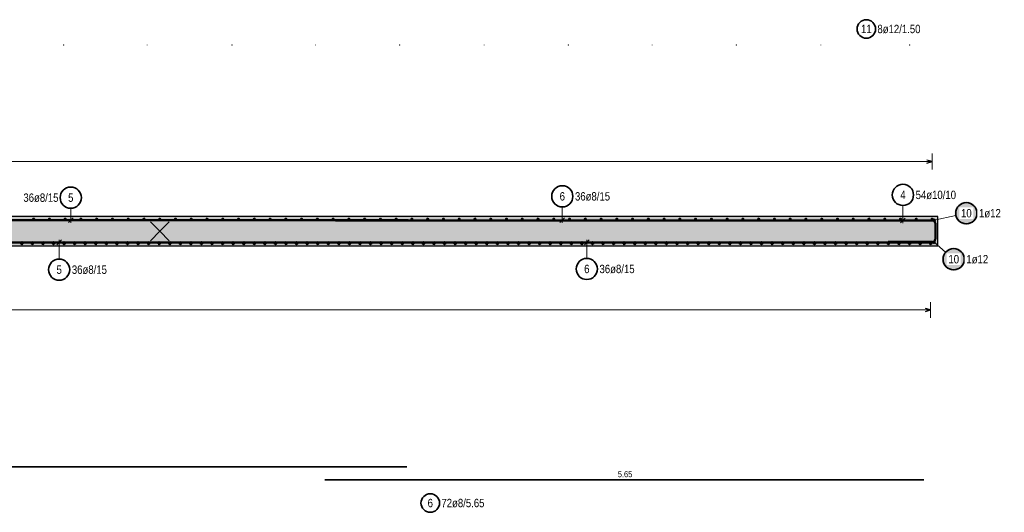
# Model space of a CAD drawing. Header units: millimetres. Extents: x 0 to 30.7, y 0 to 21.
# Tile 2 of 15: x 9.5 to 18.8, y 5.9 to 10.5. Entities that reach past the tile are written whole.
import ezdxf

# ---------------------------------------------------------------- set-up
doc = ezdxf.new("R2010")
doc.units = ezdxf.units.MM
doc.layers.add('Mattenbewehrung', color=7, linetype='Continuous', lineweight=20)
doc.layers.add('Schraffuren', color=7, linetype='Continuous', lineweight=20)
doc.styles.add('Arial Narrow', font='ARIALN.TTF')

msp = doc.modelspace()

# ---------------------------------------------------------------- hatches: boundary and pattern name
at = {"lineweight": 50, "true_color": 0xffffff}
for points in [[(18.563801, 8.713005), (18.563734, 8.716844), (18.563533, 8.720678), (18.563199, 8.724503), (18.562731, 8.728314), (18.56213, 8.732106), (18.561397, 8.735875), (18.560534, 8.739616), (18.55954, 8.743325), (18.558417, 8.746997), (18.557167, 8.750627), (18.555791, 8.754212), (18.554291, 8.757746), (18.552669, 8.761226), (18.550925, 8.764647), (18.549064, 8.768005), (18.547087, 8.771296), (18.544995, 8.774516), (18.542793, 8.777661), (18.540482, 8.780728), (18.538066, 8.783711), (18.535547, 8.786609), (18.532929, 8.789417), (18.530214, 8.792132), (18.527406, 8.794751), (18.524508, 8.79727), (18.521524, 8.799686), (18.518458, 8.801997), (18.515312, 8.804199), (18.512092, 8.80629), (18.508801, 8.808268), (18.505443, 8.810129), (18.502022, 8.811872), (18.498542, 8.813495), (18.495008, 8.814995), (18.491423, 8.816371), (18.487793, 8.817621), (18.484121, 8.818744), (18.480413, 8.819737), (18.476672, 8.820601), (18.472903, 8.821334), (18.46911, 8.821934), (18.465299, 8.822402), (18.461474, 8.822737), (18.45764, 8.822938), (18.453801, 8.823005), (18.449962, 8.822938), (18.446128, 8.822737), (18.442303, 8.822402), (18.438492, 8.821934), (18.4347, 8.821334), (18.430931, 8.820601), (18.42719, 8.819737), (18.423481, 8.818744), (18.419809, 8.817621), (18.416179, 8.816371), (18.412594, 8.814995), (18.40906, 8.813495), (18.40558, 8.811872), (18.402159, 8.810129), (18.398801, 8.808268), (18.39551, 8.80629), (18.39229, 8.804199), (18.389145, 8.801997), (18.386078, 8.799686), (18.383095, 8.79727), (18.380197, 8.794751), (18.377389, 8.792132), (18.374674, 8.789417), (18.372055, 8.786609), (18.369536, 8.783711), (18.36712, 8.780728), (18.364809, 8.777661), (18.362607, 8.774516), (18.360516, 8.771296), (18.358538, 8.768005), (18.356677, 8.764647), (18.354934, 8.761226), (18.353311, 8.757746), (18.351811, 8.754212), (18.350435, 8.750627), (18.349185, 8.746997), (18.348062, 8.743325), (18.347069, 8.739616), (18.346205, 8.735875), (18.345472, 8.732106), (18.344872, 8.728314), (18.344404, 8.724503), (18.344069, 8.720678), (18.343868, 8.716844), (18.343801, 8.713005), (18.343868, 8.709166), (18.344069, 8.705332), (18.344404, 8.701507), (18.344872, 8.697696), (18.345472, 8.693904), (18.346205, 8.690135), (18.347069, 8.686393), (18.348062, 8.682685), (18.349185, 8.679013), (18.350435, 8.675383), (18.351811, 8.671798), (18.353311, 8.668264), (18.354934, 8.664784), (18.356677, 8.661363), (18.358538, 8.658005), (18.360516, 8.654714), (18.362607, 8.651494), (18.364809, 8.648348), (18.36712, 8.645282), (18.369536, 8.642298), (18.372055, 8.6394), (18.374674, 8.636592), (18.377389, 8.633877), (18.380197, 8.631259), (18.383095, 8.62874), (18.386078, 8.626324), (18.389145, 8.624013), (18.39229, 8.621811), (18.39551, 8.61972), (18.398801, 8.617742), (18.402159, 8.615881), (18.40558, 8.614138), (18.40906, 8.612515), (18.412594, 8.611015), (18.416179, 8.609639), (18.419809, 8.608389), (18.423481, 8.607266), (18.42719, 8.606272), (18.430931, 8.605409), (18.4347, 8.604676), (18.438492, 8.604075), (18.442303, 8.603607), (18.446128, 8.603273), (18.449962, 8.603072), (18.453801, 8.603005), (18.45764, 8.603072), (18.461474, 8.603273), (18.465299, 8.603607), (18.46911, 8.604075), (18.472903, 8.604676), (18.476672, 8.605409), (18.480413, 8.606272), (18.484121, 8.607266), (18.487793, 8.608389), (18.491423, 8.609639), (18.495008, 8.611015), (18.498542, 8.612515), (18.502022, 8.614138), (18.505443, 8.615881), (18.508801, 8.617742), (18.512092, 8.61972), (18.515312, 8.621811), (18.518458, 8.624013), (18.521524, 8.626324), (18.524508, 8.62874), (18.527406, 8.631259), (18.530214, 8.633877), (18.532929, 8.636592), (18.535547, 8.6394), (18.538066, 8.642298), (18.540482, 8.645282), (18.542793, 8.648348), (18.544995, 8.651494), (18.547087, 8.654714), (18.549064, 8.658005), (18.550925, 8.661363), (18.552669, 8.664784), (18.554291, 8.668264), (18.555791, 8.671798), (18.557167, 8.675383), (18.558417, 8.679013), (18.55954, 8.682685), (18.560534, 8.686393), (18.561397, 8.690135), (18.56213, 8.693904), (18.562731, 8.697696), (18.563199, 8.701507), (18.563533, 8.705332)], [(18.444787, 8.278952), (18.44472, 8.282791), (18.444519, 8.286625), (18.444184, 8.29045), (18.443716, 8.294261), (18.443115, 8.298053), (18.442383, 8.301822), (18.441519, 8.305563), (18.440525, 8.309272), (18.439403, 8.312944), (18.438153, 8.316574), (18.436777, 8.320158), (18.435277, 8.323693), (18.433654, 8.327172), (18.431911, 8.330594), (18.430049, 8.333952), (18.428072, 8.337243), (18.425981, 8.340463), (18.423779, 8.343608), (18.421468, 8.346674), (18.419052, 8.349658), (18.416533, 8.352556), (18.413914, 8.355364), (18.411199, 8.358079), (18.408391, 8.360698), (18.405493, 8.363217), (18.402509, 8.365633), (18.399443, 8.367944), (18.396298, 8.370146), (18.393078, 8.372237), (18.389787, 8.374214), (18.386429, 8.376076), (18.383007, 8.377819), (18.379528, 8.379442), (18.375993, 8.380942), (18.372409, 8.382318), (18.368779, 8.383568), (18.365107, 8.38469), (18.361398, 8.385684), (18.357657, 8.386548), (18.353888, 8.387281), (18.350096, 8.387881), (18.346285, 8.388349), (18.34246, 8.388684), (18.338626, 8.388885), (18.334787, 8.388952), (18.330948, 8.388885), (18.327113, 8.388684), (18.323289, 8.388349), (18.319478, 8.387881), (18.315685, 8.387281), (18.311916, 8.386548), (18.308175, 8.385684), (18.304467, 8.38469), (18.300795, 8.383568), (18.297164, 8.382318), (18.29358, 8.380942), (18.290046, 8.379442), (18.286566, 8.377819), (18.283145, 8.376076), (18.279787, 8.374214), (18.276496, 8.372237), (18.273275, 8.370146), (18.27013, 8.367944), (18.267064, 8.365633), (18.26408, 8.363217), (18.261182, 8.360698), (18.258374, 8.358079), (18.255659, 8.355364), (18.253041, 8.352556), (18.250522, 8.349658), (18.248105, 8.346674), (18.245795, 8.343608), (18.243593, 8.340463), (18.241501, 8.337243), (18.239524, 8.333952), (18.237662, 8.330594), (18.235919, 8.327172), (18.234297, 8.323693), (18.232796, 8.320158), (18.23142, 8.316574), (18.23017, 8.312944), (18.229048, 8.309272), (18.228054, 8.305563), (18.22719, 8.301822), (18.226458, 8.298053), (18.225857, 8.294261), (18.225389, 8.29045), (18.225055, 8.286625), (18.224854, 8.282791), (18.224787, 8.278952), (18.224854, 8.275113), (18.225055, 8.271278), (18.225389, 8.267454), (18.225857, 8.263643), (18.226458, 8.25985), (18.22719, 8.256081), (18.228054, 8.25234), (18.229048, 8.248632), (18.23017, 8.24496), (18.23142, 8.241329), (18.232796, 8.237745), (18.234297, 8.234211), (18.235919, 8.230731), (18.237662, 8.22731), (18.239524, 8.223952), (18.241501, 8.220661), (18.243593, 8.21744), (18.245795, 8.214295), (18.248105, 8.211229), (18.250522, 8.208245), (18.253041, 8.205347), (18.255659, 8.202539), (18.258374, 8.199824), (18.261182, 8.197206), (18.26408, 8.194687), (18.267064, 8.19227), (18.27013, 8.18996), (18.273275, 8.187758), (18.276496, 8.185666), (18.279787, 8.183689), (18.283145, 8.181827), (18.286566, 8.180084), (18.290046, 8.178462), (18.29358, 8.176961), (18.297164, 8.175585), (18.300795, 8.174335), (18.304467, 8.173213), (18.308175, 8.172219), (18.311916, 8.171355), (18.315685, 8.170623), (18.319478, 8.170022), (18.323289, 8.169554), (18.327113, 8.16922), (18.330948, 8.169019), (18.334787, 8.168952), (18.338626, 8.169019), (18.34246, 8.16922), (18.346285, 8.169554), (18.350096, 8.170022), (18.353888, 8.170623), (18.357657, 8.171355), (18.361398, 8.172219), (18.365107, 8.173213), (18.368779, 8.174335), (18.372409, 8.175585), (18.375993, 8.176961), (18.379528, 8.178462), (18.383007, 8.180084), (18.386429, 8.181827), (18.389787, 8.183689), (18.393078, 8.185666), (18.396298, 8.187758), (18.399443, 8.18996), (18.402509, 8.19227), (18.405493, 8.194687), (18.408391, 8.197206), (18.411199, 8.199824), (18.413914, 8.202539), (18.416533, 8.205347), (18.419052, 8.208245), (18.421468, 8.211229), (18.423779, 8.214295), (18.425981, 8.21744), (18.428072, 8.220661), (18.430049, 8.223952), (18.431911, 8.22731), (18.433654, 8.230731), (18.435277, 8.234211), (18.436777, 8.237745), (18.438153, 8.241329), (18.439403, 8.24496), (18.440525, 8.248632), (18.441519, 8.25234), (18.442383, 8.256081), (18.443115, 8.25985), (18.443716, 8.263643), (18.444184, 8.267454), (18.444519, 8.271278)]]:
    msp.add_hatch(color=7, dxfattribs=at).paths.add_polyline_path(points)
at = {"layer": 'Schraffuren', "lineweight": 25, "true_color": 0xd7ffd7}
msp.add_hatch(color=254, dxfattribs=at).paths.add_polyline_path([(3.500056, 8.402337), (18.185504, 8.402337), (18.185504, 8.682337), (3.500056, 8.682337)])

# ---------------------------------------------------------------- linework, layer by layer
at = {"color": 5, "linetype": 'Continuous', "lineweight": 18}
for p, q in [((18.130504, 9.2), (3.555056, 9.2)), ((18.130504, 9.125), (18.130504, 9.275)), ((10.003058, 8.759867), (10.003058, 8.623337)), ((14.641324, 8.772115), (14.641324, 8.621337)), ((17.855611, 8.785812), (17.855611, 8.620337)), ((18.149504, 8.646337), (18.356118, 8.691604)), ((9.893532, 8.280669), (9.893532, 8.463337)), ((14.872649, 8.287271), (14.872649, 8.463337)), ((18.117504, 7.725), (18.117504, 7.875)), ((3.558056, 7.8), (18.117504, 7.8))]:
    msp.add_line(p, q, dxfattribs=at)
at = {"color": 3, "linetype": 'Continuous', "lineweight": 25}
for p, q in [((18.130504, 9.2), (18.080504, 9.213397)), ((18.080504, 9.186603), (18.130504, 9.2)), ((3.545056, 8.652337), (13.185504, 8.652337)), ((3.545056, 8.644337), (13.185504, 8.644337)), ((9.980961, 8.62624), (10.025156, 8.670434)), ((12.500056, 8.650337), (18.150504, 8.650337)), ((12.500056, 8.650337), (12.500056, 8.642337)), ((12.500056, 8.642337), (18.150504, 8.642337)), ((13.185504, 8.652337), (13.185504, 8.644337)), ((14.619227, 8.62424), (14.663421, 8.668434)), ((17.715504, 8.650337), (18.135504, 8.650337)), ((17.715504, 8.650337), (17.715504, 8.640337)), ((17.833513, 8.62324), (17.877708, 8.667434)), ((18.150504, 8.650337), (18.150504, 8.642337)), ((17.715504, 8.640337), (18.135504, 8.640337)), ((18.155504, 8.620337), (18.155504, 8.467337)), ((18.165504, 8.620337), (18.165504, 8.467337)), ((9.915629, 8.460434), (9.871435, 8.41624)), ((14.894747, 8.460434), (14.850552, 8.41624)), ((3.545056, 8.442337), (13.185504, 8.442337)), ((3.545056, 8.434337), (13.185504, 8.434337)), ((12.500056, 8.442337), (18.150504, 8.442337)), ((12.500056, 8.442337), (12.500056, 8.434337)), ((12.500056, 8.434337), (18.150504, 8.434337)), ((13.185504, 8.442337), (13.185504, 8.434337)), ((18.135504, 8.447337), (17.715504, 8.447337)), ((17.715504, 8.437337), (17.715504, 8.447337)), ((18.135504, 8.437337), (17.715504, 8.437337)), ((18.150504, 8.442337), (18.150504, 8.434337)), ((18.117504, 7.8), (18.067504, 7.813397)), ((18.067504, 7.786603), (18.117504, 7.8))]:
    msp.add_line(p, q, dxfattribs=at)
at = {"color": 2, "linetype": 'Continuous', "lineweight": 35}
for p, q in [((10.842743, 8.542337), (10.754354, 8.630725)), ((10.842743, 8.542337), (10.931131, 8.630725)), ((10.842743, 8.542337), (10.754354, 8.453949)), ((10.842743, 8.542337), (10.931131, 8.453949)), ((3.532677, 6.320295), (13.173125, 6.320295)), ((12.401902, 6.197867), (18.05235, 6.197867))]:
    msp.add_line(p, q, dxfattribs=at)
for centre, radius in [((17.510131, 10.451022), 0.0875), ((10.003058, 8.859867), 0.1), ((14.641324, 8.872115), 0.1), ((17.855611, 8.885812), 0.1), ((18.453801, 8.713005), 0.1), ((18.334787, 8.278952), 0.1), ((9.893532, 8.180669), 0.1), ((14.872649, 8.187271), 0.1), ((13.395613, 5.979062), 0.0875)]:
    msp.add_circle(centre, radius, dxfattribs=at)
at = {"color": 9, "linetype": 'Continuous', "lineweight": 0}
for centre in [(9.936055, 10.299515), (10.724565, 10.299515), (11.524389, 10.299515), (12.312899, 10.299515), (13.107065, 10.299515), (13.904293, 10.299515), (14.69846, 10.299515), (15.489565, 10.299515), (16.283732, 10.299515), (17.08096, 10.299515), (17.919064, 10.299515)]:
    msp.add_circle(centre, 0.00111, dxfattribs=at)
at = {"color": 4, "linetype": 'Continuous', "lineweight": 50}
for centre, radius in [((9.652948, 8.657337), 0.005), ((9.652948, 8.657337), 0.005), ((9.652948, 8.657337), 0.0045), ((9.652948, 8.657337), 0.0035), ((9.652948, 8.657337), 0.0025), ((9.652948, 8.657337), 0.0015), ((9.652948, 8.657337), 0.0005), ((9.801677, 8.657337), 0.005), ((9.801677, 8.657337), 0.005), ((9.801677, 8.657337), 0.0045), ((9.801677, 8.657337), 0.0035), ((9.801677, 8.657337), 0.0025), ((9.801677, 8.657337), 0.0015), ((9.801677, 8.657337), 0.0005), ((9.950406, 8.657337), 0.005), ((9.950406, 8.657337), 0.005), ((9.950406, 8.657337), 0.0045), ((9.950406, 8.657337), 0.0035), ((9.950406, 8.657337), 0.0025), ((9.950406, 8.657337), 0.0015), ((9.950406, 8.657337), 0.0005), ((10.099135, 8.657337), 0.005), ((10.099135, 8.657337), 0.005), ((10.099135, 8.657337), 0.0045), ((10.099135, 8.657337), 0.0035), ((10.099135, 8.657337), 0.0025), ((10.099135, 8.657337), 0.0015), ((10.099135, 8.657337), 0.0005), ((10.247864, 8.657337), 0.005), ((10.247864, 8.657337), 0.005), ((10.247864, 8.657337), 0.0045), ((10.247864, 8.657337), 0.0035), ((10.247864, 8.657337), 0.0025), ((10.247864, 8.657337), 0.0015), ((10.247864, 8.657337), 0.0005), ((10.396593, 8.657337), 0.005), ((10.396593, 8.657337), 0.005), ((10.396593, 8.657337), 0.0045), ((10.396593, 8.657337), 0.0035), ((10.396593, 8.657337), 0.0025), ((10.396593, 8.657337), 0.0015), ((10.396593, 8.657337), 0.0005), ((10.545322, 8.657337), 0.005), ((10.545322, 8.657337), 0.005), ((10.545322, 8.657337), 0.0045), ((10.545322, 8.657337), 0.0035), ((10.545322, 8.657337), 0.0025), ((10.545322, 8.657337), 0.0015), ((10.545322, 8.657337), 0.0005), ((10.694051, 8.657337), 0.005), ((10.694051, 8.657337), 0.005), ((10.694051, 8.657337), 0.0045), ((10.694051, 8.657337), 0.0035), ((10.694051, 8.657337), 0.0025), ((10.694051, 8.657337), 0.0015), ((10.694051, 8.657337), 0.0005), ((10.84278, 8.657337), 0.005), ((10.84278, 8.657337), 0.005), ((10.84278, 8.657337), 0.0045), ((10.84278, 8.657337), 0.0035), ((10.84278, 8.657337), 0.0025), ((10.84278, 8.657337), 0.0015), ((10.84278, 8.657337), 0.0005), ((10.991509, 8.657337), 0.005), ((10.991509, 8.657337), 0.005), ((10.991509, 8.657337), 0.0045), ((10.991509, 8.657337), 0.0035), ((10.991509, 8.657337), 0.0025), ((10.991509, 8.657337), 0.0015), ((10.991509, 8.657337), 0.0005), ((11.140238, 8.657337), 0.005), ((11.140238, 8.657337), 0.005), ((11.140238, 8.657337), 0.0045), ((11.140238, 8.657337), 0.0035), ((11.140238, 8.657337), 0.0025), ((11.140238, 8.657337), 0.0015), ((11.140238, 8.657337), 0.0005), ((11.288967, 8.657337), 0.005), ((11.288967, 8.657337), 0.005), ((11.288967, 8.657337), 0.0045), ((11.288967, 8.657337), 0.0035), ((11.288967, 8.657337), 0.0025), ((11.288967, 8.657337), 0.0015), ((11.288967, 8.657337), 0.0005), ((11.437697, 8.657337), 0.005), ((11.437697, 8.657337), 0.005), ((11.437697, 8.657337), 0.0045), ((11.437697, 8.657337), 0.0035), ((11.437697, 8.657337), 0.0025), ((11.437697, 8.657337), 0.0015), ((11.437697, 8.657337), 0.0005), ((11.586426, 8.657337), 0.005), ((11.586426, 8.657337), 0.005), ((11.586426, 8.657337), 0.0045), ((11.586426, 8.657337), 0.0035), ((11.586426, 8.657337), 0.0025), ((11.586426, 8.657337), 0.0015), ((11.586426, 8.657337), 0.0005), ((11.735155, 8.657337), 0.005), ((11.735155, 8.657337), 0.005), ((11.735155, 8.657337), 0.0045), ((11.735155, 8.657337), 0.0035), ((11.735155, 8.657337), 0.0025), ((11.735155, 8.657337), 0.0015), ((11.735155, 8.657337), 0.0005), ((11.883884, 8.657337), 0.005), ((11.883884, 8.657337), 0.005), ((11.883884, 8.657337), 0.0045), ((11.883884, 8.657337), 0.0035), ((11.883884, 8.657337), 0.0025), ((11.883884, 8.657337), 0.0015), ((11.883884, 8.657337), 0.0005), ((12.032613, 8.657337), 0.005), ((12.032613, 8.657337), 0.005), ((12.032613, 8.657337), 0.0045), ((12.032613, 8.657337), 0.0035), ((12.032613, 8.657337), 0.0025), ((12.032613, 8.657337), 0.0015), ((12.032613, 8.657337), 0.0005), ((12.181342, 8.657337), 0.005), ((12.181342, 8.657337), 0.005), ((12.181342, 8.657337), 0.0045), ((12.181342, 8.657337), 0.0035), ((12.181342, 8.657337), 0.0025), ((12.181342, 8.657337), 0.0015), ((12.181342, 8.657337), 0.0005), ((12.330071, 8.657337), 0.005), ((12.330071, 8.657337), 0.005), ((12.330071, 8.657337), 0.0045), ((12.330071, 8.657337), 0.0035), ((12.330071, 8.657337), 0.0025), ((12.330071, 8.657337), 0.0015), ((12.330071, 8.657337), 0.0005), ((12.4788, 8.657337), 0.005), ((12.4788, 8.657337), 0.005), ((12.4788, 8.657337), 0.0045), ((12.4788, 8.657337), 0.0035), ((12.4788, 8.657337), 0.0025), ((12.4788, 8.657337), 0.0015), ((12.4788, 8.657337), 0.0005), ((12.627529, 8.657337), 0.005), ((12.627529, 8.657337), 0.005), ((12.627529, 8.657337), 0.0045), ((12.627529, 8.657337), 0.0035), ((12.627529, 8.657337), 0.0025), ((12.627529, 8.657337), 0.0015), ((12.627529, 8.657337), 0.0005), ((12.776258, 8.657337), 0.005), ((12.776258, 8.657337), 0.005), ((12.776258, 8.657337), 0.0045), ((12.776258, 8.657337), 0.0035), ((12.776258, 8.657337), 0.0025), ((12.776258, 8.657337), 0.0015), ((12.776258, 8.657337), 0.0005), ((12.924987, 8.657337), 0.005), ((12.924987, 8.657337), 0.005), ((12.924987, 8.657337), 0.0045), ((12.924987, 8.657337), 0.0035), ((12.924987, 8.657337), 0.0025), ((12.924987, 8.657337), 0.0015), ((12.924987, 8.657337), 0.0005), ((13.073716, 8.657337), 0.005), ((13.073716, 8.657337), 0.005), ((13.073716, 8.657337), 0.0045), ((13.073716, 8.657337), 0.0035), ((13.073716, 8.657337), 0.0025), ((13.073716, 8.657337), 0.0015), ((13.073716, 8.657337), 0.0005), ((13.222445, 8.657337), 0.005), ((13.222445, 8.657337), 0.005), ((13.222445, 8.657337), 0.0045), ((13.222445, 8.657337), 0.0035), ((13.222445, 8.657337), 0.0025), ((13.222445, 8.657337), 0.0015), ((13.222445, 8.657337), 0.0005), ((13.371174, 8.657337), 0.005), ((13.371174, 8.657337), 0.005), ((13.371174, 8.657337), 0.0045), ((13.371174, 8.657337), 0.0035), ((13.371174, 8.657337), 0.0025), ((13.371174, 8.657337), 0.0015), ((13.371174, 8.657337), 0.0005), ((13.519903, 8.657337), 0.005), ((13.519903, 8.657337), 0.005), ((13.519903, 8.657337), 0.0045), ((13.519903, 8.657337), 0.0035), ((13.519903, 8.657337), 0.0025), ((13.519903, 8.657337), 0.0015), ((13.519903, 8.657337), 0.0005), ((13.668632, 8.657337), 0.005), ((13.668632, 8.657337), 0.005), ((13.668632, 8.657337), 0.0045), ((13.668632, 8.657337), 0.0035), ((13.668632, 8.657337), 0.0025), ((13.668632, 8.657337), 0.0015), ((13.668632, 8.657337), 0.0005), ((13.817362, 8.657337), 0.005), ((13.817362, 8.657337), 0.005), ((13.817362, 8.657337), 0.0045), ((13.817362, 8.657337), 0.0035), ((13.817362, 8.657337), 0.0025), ((13.817362, 8.657337), 0.0015), ((13.817362, 8.657337), 0.0005), ((13.966091, 8.657337), 0.005), ((13.966091, 8.657337), 0.005), ((13.966091, 8.657337), 0.0045), ((13.966091, 8.657337), 0.0035), ((13.966091, 8.657337), 0.0025), ((13.966091, 8.657337), 0.0015), ((13.966091, 8.657337), 0.0005), ((14.11482, 8.657337), 0.005), ((14.11482, 8.657337), 0.005), ((14.11482, 8.657337), 0.0045), ((14.11482, 8.657337), 0.0035), ((14.11482, 8.657337), 0.0025), ((14.11482, 8.657337), 0.0015), ((14.11482, 8.657337), 0.0005), ((14.263549, 8.657337), 0.005), ((14.263549, 8.657337), 0.005), ((14.263549, 8.657337), 0.0045), ((14.263549, 8.657337), 0.0035), ((14.263549, 8.657337), 0.0025), ((14.263549, 8.657337), 0.0015), ((14.263549, 8.657337), 0.0005), ((14.412278, 8.657337), 0.005), ((14.412278, 8.657337), 0.005), ((14.412278, 8.657337), 0.0045), ((14.412278, 8.657337), 0.0035), ((14.412278, 8.657337), 0.0025), ((14.412278, 8.657337), 0.0015), ((14.412278, 8.657337), 0.0005), ((14.561007, 8.657337), 0.005), ((14.561007, 8.657337), 0.005), ((14.561007, 8.657337), 0.0045), ((14.561007, 8.657337), 0.0035), ((14.561007, 8.657337), 0.0025), ((14.561007, 8.657337), 0.0015), ((14.561007, 8.657337), 0.0005), ((14.709736, 8.657337), 0.005), ((14.709736, 8.657337), 0.005), ((14.709736, 8.657337), 0.0045), ((14.709736, 8.657337), 0.0035), ((14.709736, 8.657337), 0.0025), ((14.709736, 8.657337), 0.0015), ((14.709736, 8.657337), 0.0005), ((14.858465, 8.657337), 0.005), ((14.858465, 8.657337), 0.005), ((14.858465, 8.657337), 0.0045), ((14.858465, 8.657337), 0.0035), ((14.858465, 8.657337), 0.0025), ((14.858465, 8.657337), 0.0015), ((14.858465, 8.657337), 0.0005), ((15.007194, 8.657337), 0.005), ((15.007194, 8.657337), 0.005), ((15.007194, 8.657337), 0.0045), ((15.007194, 8.657337), 0.0035), ((15.007194, 8.657337), 0.0025), ((15.007194, 8.657337), 0.0015), ((15.007194, 8.657337), 0.0005), ((15.155923, 8.657337), 0.005), ((15.155923, 8.657337), 0.005), ((15.155923, 8.657337), 0.0045), ((15.155923, 8.657337), 0.0035), ((15.155923, 8.657337), 0.0025), ((15.155923, 8.657337), 0.0015), ((15.155923, 8.657337), 0.0005), ((15.304652, 8.657337), 0.005), ((15.304652, 8.657337), 0.005), ((15.304652, 8.657337), 0.0045), ((15.304652, 8.657337), 0.0035), ((15.304652, 8.657337), 0.0025), ((15.304652, 8.657337), 0.0015), ((15.304652, 8.657337), 0.0005), ((15.453381, 8.657337), 0.005), ((15.453381, 8.657337), 0.005), ((15.453381, 8.657337), 0.0045), ((15.453381, 8.657337), 0.0035), ((15.453381, 8.657337), 0.0025), ((15.453381, 8.657337), 0.0015), ((15.453381, 8.657337), 0.0005), ((15.60211, 8.657337), 0.005), ((15.60211, 8.657337), 0.005), ((15.60211, 8.657337), 0.0045), ((15.60211, 8.657337), 0.0035), ((15.60211, 8.657337), 0.0025), ((15.60211, 8.657337), 0.0015), ((15.60211, 8.657337), 0.0005), ((15.750839, 8.657337), 0.005), ((15.750839, 8.657337), 0.005), ((15.750839, 8.657337), 0.0045), ((15.750839, 8.657337), 0.0035), ((15.750839, 8.657337), 0.0025), ((15.750839, 8.657337), 0.0015), ((15.750839, 8.657337), 0.0005), ((15.899568, 8.657337), 0.005), ((15.899568, 8.657337), 0.005), ((15.899568, 8.657337), 0.0045), ((15.899568, 8.657337), 0.0035), ((15.899568, 8.657337), 0.0025), ((15.899568, 8.657337), 0.0015), ((15.899568, 8.657337), 0.0005), ((16.048297, 8.657337), 0.005), ((16.048297, 8.657337), 0.005), ((16.048297, 8.657337), 0.0045), ((16.048297, 8.657337), 0.0035), ((16.048297, 8.657337), 0.0025), ((16.048297, 8.657337), 0.0015), ((16.048297, 8.657337), 0.0005), ((16.197027, 8.657337), 0.005), ((16.197027, 8.657337), 0.005), ((16.197027, 8.657337), 0.0045), ((16.197027, 8.657337), 0.0035), ((16.197027, 8.657337), 0.0025), ((16.197027, 8.657337), 0.0015), ((16.197027, 8.657337), 0.0005), ((16.345756, 8.657337), 0.005), ((16.345756, 8.657337), 0.005), ((16.345756, 8.657337), 0.0045), ((16.345756, 8.657337), 0.0035), ((16.345756, 8.657337), 0.0025), ((16.345756, 8.657337), 0.0015), ((16.345756, 8.657337), 0.0005), ((16.494485, 8.657337), 0.005), ((16.494485, 8.657337), 0.005), ((16.494485, 8.657337), 0.0045), ((16.494485, 8.657337), 0.0035), ((16.494485, 8.657337), 0.0025), ((16.494485, 8.657337), 0.0015), ((16.494485, 8.657337), 0.0005), ((16.643214, 8.657337), 0.005), ((16.643214, 8.657337), 0.005), ((16.643214, 8.657337), 0.0045), ((16.643214, 8.657337), 0.0035), ((16.643214, 8.657337), 0.0025), ((16.643214, 8.657337), 0.0015), ((16.643214, 8.657337), 0.0005), ((16.791943, 8.657337), 0.005), ((16.791943, 8.657337), 0.005), ((16.791943, 8.657337), 0.0045), ((16.791943, 8.657337), 0.0035), ((16.791943, 8.657337), 0.0025), ((16.791943, 8.657337), 0.0015), ((16.791943, 8.657337), 0.0005), ((16.940672, 8.657337), 0.005), ((16.940672, 8.657337), 0.005), ((16.940672, 8.657337), 0.0045), ((16.940672, 8.657337), 0.0035), ((16.940672, 8.657337), 0.0025), ((16.940672, 8.657337), 0.0015), ((16.940672, 8.657337), 0.0005), ((17.089401, 8.657337), 0.005), ((17.089401, 8.657337), 0.005), ((17.089401, 8.657337), 0.0045), ((17.089401, 8.657337), 0.0035), ((17.089401, 8.657337), 0.0025), ((17.089401, 8.657337), 0.0015), ((17.089401, 8.657337), 0.0005), ((17.23813, 8.657337), 0.005), ((17.23813, 8.657337), 0.005), ((17.23813, 8.657337), 0.0045), ((17.23813, 8.657337), 0.0035), ((17.23813, 8.657337), 0.0025), ((17.23813, 8.657337), 0.0015), ((17.23813, 8.657337), 0.0005), ((17.386859, 8.657337), 0.005), ((17.386859, 8.657337), 0.005), ((17.386859, 8.657337), 0.0045), ((17.386859, 8.657337), 0.0035), ((17.386859, 8.657337), 0.0025), ((17.386859, 8.657337), 0.0015), ((17.386859, 8.657337), 0.0005), ((17.535588, 8.657337), 0.005), ((17.535588, 8.657337), 0.005), ((17.535588, 8.657337), 0.0045), ((17.535588, 8.657337), 0.0035), ((17.535588, 8.657337), 0.0025), ((17.535588, 8.657337), 0.0015), ((17.535588, 8.657337), 0.0005), ((17.684317, 8.657337), 0.005), ((17.684317, 8.657337), 0.005), ((17.684317, 8.657337), 0.0045), ((17.684317, 8.657337), 0.0035), ((17.684317, 8.657337), 0.0025), ((17.684317, 8.657337), 0.0015), ((17.684317, 8.657337), 0.0005), ((17.833046, 8.657337), 0.005), ((17.833046, 8.657337), 0.005), ((17.833046, 8.657337), 0.0045), ((17.833046, 8.657337), 0.0035), ((17.833046, 8.657337), 0.0025), ((17.833046, 8.657337), 0.0015), ((17.833046, 8.657337), 0.0005), ((17.981775, 8.657337), 0.005), ((17.981775, 8.657337), 0.005), ((17.981775, 8.657337), 0.0045), ((17.981775, 8.657337), 0.0035), ((17.981775, 8.657337), 0.0025), ((17.981775, 8.657337), 0.0015), ((17.981775, 8.657337), 0.0005), ((18.130504, 8.657337), 0.005), ((18.130504, 8.657337), 0.005), ((18.130504, 8.657337), 0.0045), ((18.130504, 8.657337), 0.0035), ((18.130504, 8.657337), 0.0025), ((18.130504, 8.657337), 0.0015), ((18.130504, 8.657337), 0.0005), ((18.149504, 8.646337), 0.006), ((18.149504, 8.646337), 0.006), ((18.149504, 8.646337), 0.0054), ((18.149504, 8.646337), 0.0042), ((18.149504, 8.646337), 0.003), ((18.149504, 8.646337), 0.0018), ((18.149504, 8.646337), 0.0006), ((9.541391, 8.430337), 0.008), ((9.541391, 8.430337), 0.008), ((9.541391, 8.430337), 0.0072), ((9.541391, 8.430337), 0.0056), ((9.541391, 8.430337), 0.004), ((9.541391, 8.430337), 0.0024), ((9.541391, 8.430337), 0.0008), ((9.641113, 8.430337), 0.008), ((9.641113, 8.430337), 0.008), ((9.641113, 8.430337), 0.0072), ((9.641113, 8.430337), 0.0056), ((9.641113, 8.430337), 0.004), ((9.641113, 8.430337), 0.0024), ((9.641113, 8.430337), 0.0008), ((9.740836, 8.430337), 0.008), ((9.740836, 8.430337), 0.008), ((9.740836, 8.430337), 0.0072), ((9.740836, 8.430337), 0.0056), ((9.740836, 8.430337), 0.004), ((9.740836, 8.430337), 0.0024), ((9.740836, 8.430337), 0.0008), ((9.840558, 8.430337), 0.008), ((9.840558, 8.430337), 0.008), ((9.840558, 8.430337), 0.0072), ((9.840558, 8.430337), 0.0056), ((9.840558, 8.430337), 0.004), ((9.840558, 8.430337), 0.0024), ((9.840558, 8.430337), 0.0008), ((9.94028, 8.430337), 0.008), ((9.94028, 8.430337), 0.008), ((9.94028, 8.430337), 0.0072), ((9.94028, 8.430337), 0.0056), ((9.94028, 8.430337), 0.004), ((9.94028, 8.430337), 0.0024), ((9.94028, 8.430337), 0.0008), ((10.040002, 8.430337), 0.008), ((10.040002, 8.430337), 0.008), ((10.040002, 8.430337), 0.0072), ((10.040002, 8.430337), 0.0056), ((10.040002, 8.430337), 0.004), ((10.040002, 8.430337), 0.0024), ((10.040002, 8.430337), 0.0008), ((10.139725, 8.430337), 0.008), ((10.139725, 8.430337), 0.008), ((10.139725, 8.430337), 0.0072), ((10.139725, 8.430337), 0.0056), ((10.139725, 8.430337), 0.004), ((10.139725, 8.430337), 0.0024), ((10.139725, 8.430337), 0.0008), ((10.239447, 8.430337), 0.008), ((10.239447, 8.430337), 0.008), ((10.239447, 8.430337), 0.0072), ((10.239447, 8.430337), 0.0056), ((10.239447, 8.430337), 0.004), ((10.239447, 8.430337), 0.0024), ((10.239447, 8.430337), 0.0008), ((10.339169, 8.430337), 0.008), ((10.339169, 8.430337), 0.008), ((10.339169, 8.430337), 0.0072), ((10.339169, 8.430337), 0.0056), ((10.339169, 8.430337), 0.004), ((10.339169, 8.430337), 0.0024), ((10.339169, 8.430337), 0.0008), ((10.438891, 8.430337), 0.008), ((10.438891, 8.430337), 0.008), ((10.438891, 8.430337), 0.0072), ((10.438891, 8.430337), 0.0056), ((10.438891, 8.430337), 0.004), ((10.438891, 8.430337), 0.0024), ((10.438891, 8.430337), 0.0008), ((10.538614, 8.430337), 0.008), ((10.538614, 8.430337), 0.008), ((10.538614, 8.430337), 0.0072), ((10.538614, 8.430337), 0.0056), ((10.538614, 8.430337), 0.004), ((10.538614, 8.430337), 0.0024), ((10.538614, 8.430337), 0.0008), ((10.638336, 8.430337), 0.008), ((10.638336, 8.430337), 0.008), ((10.638336, 8.430337), 0.0072), ((10.638336, 8.430337), 0.0056), ((10.638336, 8.430337), 0.004), ((10.638336, 8.430337), 0.0024), ((10.638336, 8.430337), 0.0008), ((10.738058, 8.430337), 0.008), ((10.738058, 8.430337), 0.008), ((10.738058, 8.430337), 0.0072), ((10.738058, 8.430337), 0.0056), ((10.738058, 8.430337), 0.004), ((10.738058, 8.430337), 0.0024), ((10.738058, 8.430337), 0.0008), ((10.83778, 8.430337), 0.008), ((10.83778, 8.430337), 0.008), ((10.83778, 8.430337), 0.0072), ((10.83778, 8.430337), 0.0056), ((10.83778, 8.430337), 0.004), ((10.83778, 8.430337), 0.0024), ((10.83778, 8.430337), 0.0008), ((10.937503, 8.430337), 0.008), ((10.937503, 8.430337), 0.008), ((10.937503, 8.430337), 0.0072), ((10.937503, 8.430337), 0.0056), ((10.937503, 8.430337), 0.004), ((10.937503, 8.430337), 0.0024), ((10.937503, 8.430337), 0.0008), ((11.037225, 8.430337), 0.008), ((11.037225, 8.430337), 0.008), ((11.037225, 8.430337), 0.0072), ((11.037225, 8.430337), 0.0056), ((11.037225, 8.430337), 0.004), ((11.037225, 8.430337), 0.0024), ((11.037225, 8.430337), 0.0008), ((11.136947, 8.430337), 0.008), ((11.136947, 8.430337), 0.008), ((11.136947, 8.430337), 0.0072), ((11.136947, 8.430337), 0.0056), ((11.136947, 8.430337), 0.004), ((11.136947, 8.430337), 0.0024), ((11.136947, 8.430337), 0.0008), ((11.236669, 8.430337), 0.008), ((11.236669, 8.430337), 0.008), ((11.236669, 8.430337), 0.0072), ((11.236669, 8.430337), 0.0056), ((11.236669, 8.430337), 0.004), ((11.236669, 8.430337), 0.0024), ((11.236669, 8.430337), 0.0008), ((11.336392, 8.430337), 0.008), ((11.336392, 8.430337), 0.008), ((11.336392, 8.430337), 0.0072), ((11.336392, 8.430337), 0.0056), ((11.336392, 8.430337), 0.004), ((11.336392, 8.430337), 0.0024), ((11.336392, 8.430337), 0.0008), ((11.436114, 8.430337), 0.008), ((11.436114, 8.430337), 0.008), ((11.436114, 8.430337), 0.0072), ((11.436114, 8.430337), 0.0056), ((11.436114, 8.430337), 0.004), ((11.436114, 8.430337), 0.0024), ((11.436114, 8.430337), 0.0008), ((11.535836, 8.430337), 0.008), ((11.535836, 8.430337), 0.008), ((11.535836, 8.430337), 0.0072), ((11.535836, 8.430337), 0.0056), ((11.535836, 8.430337), 0.004), ((11.535836, 8.430337), 0.0024), ((11.535836, 8.430337), 0.0008), ((11.635558, 8.430337), 0.008), ((11.635558, 8.430337), 0.008), ((11.635558, 8.430337), 0.0072), ((11.635558, 8.430337), 0.0056), ((11.635558, 8.430337), 0.004), ((11.635558, 8.430337), 0.0024), ((11.635558, 8.430337), 0.0008), ((11.735281, 8.430337), 0.008), ((11.735281, 8.430337), 0.008), ((11.735281, 8.430337), 0.0072), ((11.735281, 8.430337), 0.0056), ((11.735281, 8.430337), 0.004), ((11.735281, 8.430337), 0.0024), ((11.735281, 8.430337), 0.0008), ((11.835003, 8.430337), 0.008), ((11.835003, 8.430337), 0.008), ((11.835003, 8.430337), 0.0072), ((11.835003, 8.430337), 0.0056), ((11.835003, 8.430337), 0.004), ((11.835003, 8.430337), 0.0024), ((11.835003, 8.430337), 0.0008), ((11.934725, 8.430337), 0.008), ((11.934725, 8.430337), 0.008), ((11.934725, 8.430337), 0.0072), ((11.934725, 8.430337), 0.0056), ((11.934725, 8.430337), 0.004), ((11.934725, 8.430337), 0.0024), ((11.934725, 8.430337), 0.0008), ((12.034447, 8.430337), 0.008), ((12.034447, 8.430337), 0.008), ((12.034447, 8.430337), 0.0072), ((12.034447, 8.430337), 0.0056), ((12.034447, 8.430337), 0.004), ((12.034447, 8.430337), 0.0024), ((12.034447, 8.430337), 0.0008), ((12.13417, 8.430337), 0.008), ((12.13417, 8.430337), 0.008), ((12.13417, 8.430337), 0.0072), ((12.13417, 8.430337), 0.0056), ((12.13417, 8.430337), 0.004), ((12.13417, 8.430337), 0.0024), ((12.13417, 8.430337), 0.0008), ((12.233892, 8.430337), 0.008), ((12.233892, 8.430337), 0.008), ((12.233892, 8.430337), 0.0072), ((12.233892, 8.430337), 0.0056), ((12.233892, 8.430337), 0.004), ((12.233892, 8.430337), 0.0024), ((12.233892, 8.430337), 0.0008), ((12.333614, 8.430337), 0.008), ((12.333614, 8.430337), 0.008), ((12.333614, 8.430337), 0.0072), ((12.333614, 8.430337), 0.0056), ((12.333614, 8.430337), 0.004), ((12.333614, 8.430337), 0.0024), ((12.333614, 8.430337), 0.0008), ((12.433336, 8.430337), 0.008), ((12.433336, 8.430337), 0.008), ((12.433336, 8.430337), 0.0072), ((12.433336, 8.430337), 0.0056), ((12.433336, 8.430337), 0.004), ((12.433336, 8.430337), 0.0024), ((12.433336, 8.430337), 0.0008), ((12.533058, 8.430337), 0.008), ((12.533058, 8.430337), 0.008), ((12.533058, 8.430337), 0.0072), ((12.533058, 8.430337), 0.0056), ((12.533058, 8.430337), 0.004), ((12.533058, 8.430337), 0.0024), ((12.533058, 8.430337), 0.0008), ((12.632781, 8.430337), 0.008), ((12.632781, 8.430337), 0.008), ((12.632781, 8.430337), 0.0072), ((12.632781, 8.430337), 0.0056), ((12.632781, 8.430337), 0.004), ((12.632781, 8.430337), 0.0024), ((12.632781, 8.430337), 0.0008), ((12.732503, 8.430337), 0.008), ((12.732503, 8.430337), 0.008), ((12.732503, 8.430337), 0.0072), ((12.732503, 8.430337), 0.0056), ((12.732503, 8.430337), 0.004), ((12.732503, 8.430337), 0.0024), ((12.732503, 8.430337), 0.0008), ((12.832225, 8.430337), 0.008), ((12.832225, 8.430337), 0.008), ((12.832225, 8.430337), 0.0072), ((12.832225, 8.430337), 0.0056), ((12.832225, 8.430337), 0.004), ((12.832225, 8.430337), 0.0024), ((12.832225, 8.430337), 0.0008), ((12.931947, 8.430337), 0.008), ((12.931947, 8.430337), 0.008), ((12.931947, 8.430337), 0.0072), ((12.931947, 8.430337), 0.0056), ((12.931947, 8.430337), 0.004), ((12.931947, 8.430337), 0.0024), ((12.931947, 8.430337), 0.0008), ((13.03167, 8.430337), 0.008), ((13.03167, 8.430337), 0.008), ((13.03167, 8.430337), 0.0072), ((13.03167, 8.430337), 0.0056), ((13.03167, 8.430337), 0.004), ((13.03167, 8.430337), 0.0024), ((13.03167, 8.430337), 0.0008), ((13.131392, 8.430337), 0.008), ((13.131392, 8.430337), 0.008), ((13.131392, 8.430337), 0.0072), ((13.131392, 8.430337), 0.0056), ((13.131392, 8.430337), 0.004), ((13.131392, 8.430337), 0.0024), ((13.131392, 8.430337), 0.0008), ((13.231114, 8.430337), 0.008), ((13.231114, 8.430337), 0.008), ((13.231114, 8.430337), 0.0072), ((13.231114, 8.430337), 0.0056), ((13.231114, 8.430337), 0.004), ((13.231114, 8.430337), 0.0024), ((13.231114, 8.430337), 0.0008), ((13.330836, 8.430337), 0.008), ((13.330836, 8.430337), 0.008), ((13.330836, 8.430337), 0.0072), ((13.330836, 8.430337), 0.0056), ((13.330836, 8.430337), 0.004), ((13.330836, 8.430337), 0.0024), ((13.330836, 8.430337), 0.0008), ((13.430559, 8.430337), 0.008), ((13.430559, 8.430337), 0.008), ((13.430559, 8.430337), 0.0072), ((13.430559, 8.430337), 0.0056), ((13.430559, 8.430337), 0.004), ((13.430559, 8.430337), 0.0024), ((13.430559, 8.430337), 0.0008), ((13.530281, 8.430337), 0.008), ((13.530281, 8.430337), 0.008), ((13.530281, 8.430337), 0.0072), ((13.530281, 8.430337), 0.0056), ((13.530281, 8.430337), 0.004), ((13.530281, 8.430337), 0.0024), ((13.530281, 8.430337), 0.0008), ((13.630003, 8.430337), 0.008), ((13.630003, 8.430337), 0.008), ((13.630003, 8.430337), 0.0072), ((13.630003, 8.430337), 0.0056), ((13.630003, 8.430337), 0.004), ((13.630003, 8.430337), 0.0024), ((13.630003, 8.430337), 0.0008), ((13.729725, 8.430337), 0.008), ((13.729725, 8.430337), 0.008), ((13.729725, 8.430337), 0.0072), ((13.729725, 8.430337), 0.0056), ((13.729725, 8.430337), 0.004), ((13.729725, 8.430337), 0.0024), ((13.729725, 8.430337), 0.0008), ((13.829448, 8.430337), 0.008), ((13.829448, 8.430337), 0.008), ((13.829448, 8.430337), 0.0072), ((13.829448, 8.430337), 0.0056), ((13.829448, 8.430337), 0.004), ((13.829448, 8.430337), 0.0024), ((13.829448, 8.430337), 0.0008), ((13.92917, 8.430337), 0.008), ((13.92917, 8.430337), 0.008), ((13.92917, 8.430337), 0.0072), ((13.92917, 8.430337), 0.0056), ((13.92917, 8.430337), 0.004), ((13.92917, 8.430337), 0.0024), ((13.92917, 8.430337), 0.0008), ((14.028892, 8.430337), 0.008), ((14.028892, 8.430337), 0.008), ((14.028892, 8.430337), 0.0072), ((14.028892, 8.430337), 0.0056), ((14.028892, 8.430337), 0.004), ((14.028892, 8.430337), 0.0024), ((14.028892, 8.430337), 0.0008), ((14.128614, 8.430337), 0.008), ((14.128614, 8.430337), 0.008), ((14.128614, 8.430337), 0.0072), ((14.128614, 8.430337), 0.0056), ((14.128614, 8.430337), 0.004), ((14.128614, 8.430337), 0.0024), ((14.128614, 8.430337), 0.0008), ((14.228337, 8.430337), 0.008), ((14.228337, 8.430337), 0.008), ((14.228337, 8.430337), 0.0072), ((14.228337, 8.430337), 0.0056), ((14.228337, 8.430337), 0.004), ((14.228337, 8.430337), 0.0024), ((14.228337, 8.430337), 0.0008), ((14.328059, 8.430337), 0.008), ((14.328059, 8.430337), 0.008), ((14.328059, 8.430337), 0.0072), ((14.328059, 8.430337), 0.0056), ((14.328059, 8.430337), 0.004), ((14.328059, 8.430337), 0.0024), ((14.328059, 8.430337), 0.0008), ((14.427781, 8.430337), 0.008), ((14.427781, 8.430337), 0.008), ((14.427781, 8.430337), 0.0072), ((14.427781, 8.430337), 0.0056), ((14.427781, 8.430337), 0.004), ((14.427781, 8.430337), 0.0024), ((14.427781, 8.430337), 0.0008), ((14.527503, 8.430337), 0.008), ((14.527503, 8.430337), 0.008), ((14.527503, 8.430337), 0.0072), ((14.527503, 8.430337), 0.0056), ((14.527503, 8.430337), 0.004), ((14.527503, 8.430337), 0.0024), ((14.527503, 8.430337), 0.0008), ((14.627226, 8.430337), 0.008), ((14.627226, 8.430337), 0.008), ((14.627226, 8.430337), 0.0072), ((14.627226, 8.430337), 0.0056), ((14.627226, 8.430337), 0.004), ((14.627226, 8.430337), 0.0024), ((14.627226, 8.430337), 0.0008), ((14.726948, 8.430337), 0.008), ((14.726948, 8.430337), 0.008), ((14.726948, 8.430337), 0.0072), ((14.726948, 8.430337), 0.0056), ((14.726948, 8.430337), 0.004), ((14.726948, 8.430337), 0.0024), ((14.726948, 8.430337), 0.0008), ((14.82667, 8.430337), 0.008), ((14.82667, 8.430337), 0.008), ((14.82667, 8.430337), 0.0072), ((14.82667, 8.430337), 0.0056), ((14.82667, 8.430337), 0.004), ((14.82667, 8.430337), 0.0024), ((14.82667, 8.430337), 0.0008), ((14.926392, 8.430337), 0.008), ((14.926392, 8.430337), 0.008), ((14.926392, 8.430337), 0.0072), ((14.926392, 8.430337), 0.0056), ((14.926392, 8.430337), 0.004), ((14.926392, 8.430337), 0.0024), ((14.926392, 8.430337), 0.0008), ((15.026115, 8.430337), 0.008), ((15.026115, 8.430337), 0.008), ((15.026115, 8.430337), 0.0072), ((15.026115, 8.430337), 0.0056), ((15.026115, 8.430337), 0.004), ((15.026115, 8.430337), 0.0024), ((15.026115, 8.430337), 0.0008), ((15.125837, 8.430337), 0.008), ((15.125837, 8.430337), 0.008), ((15.125837, 8.430337), 0.0072), ((15.125837, 8.430337), 0.0056), ((15.125837, 8.430337), 0.004), ((15.125837, 8.430337), 0.0024), ((15.125837, 8.430337), 0.0008), ((15.225559, 8.430337), 0.008), ((15.225559, 8.430337), 0.008), ((15.225559, 8.430337), 0.0072), ((15.225559, 8.430337), 0.0056), ((15.225559, 8.430337), 0.004), ((15.225559, 8.430337), 0.0024), ((15.225559, 8.430337), 0.0008), ((15.325281, 8.430337), 0.008), ((15.325281, 8.430337), 0.008), ((15.325281, 8.430337), 0.0072), ((15.325281, 8.430337), 0.0056), ((15.325281, 8.430337), 0.004), ((15.325281, 8.430337), 0.0024), ((15.325281, 8.430337), 0.0008), ((15.425004, 8.430337), 0.008), ((15.425004, 8.430337), 0.008), ((15.425004, 8.430337), 0.0072), ((15.425004, 8.430337), 0.0056), ((15.425004, 8.430337), 0.004), ((15.425004, 8.430337), 0.0024), ((15.425004, 8.430337), 0.0008), ((15.524726, 8.430337), 0.008), ((15.524726, 8.430337), 0.008), ((15.524726, 8.430337), 0.0072), ((15.524726, 8.430337), 0.0056), ((15.524726, 8.430337), 0.004), ((15.524726, 8.430337), 0.0024), ((15.524726, 8.430337), 0.0008), ((15.624448, 8.430337), 0.008), ((15.624448, 8.430337), 0.008), ((15.624448, 8.430337), 0.0072), ((15.624448, 8.430337), 0.0056), ((15.624448, 8.430337), 0.004), ((15.624448, 8.430337), 0.0024), ((15.624448, 8.430337), 0.0008), ((15.72417, 8.430337), 0.008), ((15.72417, 8.430337), 0.008), ((15.72417, 8.430337), 0.0072), ((15.72417, 8.430337), 0.0056), ((15.72417, 8.430337), 0.004), ((15.72417, 8.430337), 0.0024), ((15.72417, 8.430337), 0.0008), ((15.823893, 8.430337), 0.008), ((15.823893, 8.430337), 0.008), ((15.823893, 8.430337), 0.0072), ((15.823893, 8.430337), 0.0056), ((15.823893, 8.430337), 0.004), ((15.823893, 8.430337), 0.0024), ((15.823893, 8.430337), 0.0008), ((15.923615, 8.430337), 0.008), ((15.923615, 8.430337), 0.008), ((15.923615, 8.430337), 0.0072), ((15.923615, 8.430337), 0.0056), ((15.923615, 8.430337), 0.004), ((15.923615, 8.430337), 0.0024), ((15.923615, 8.430337), 0.0008), ((16.023337, 8.430337), 0.008), ((16.023337, 8.430337), 0.008), ((16.023337, 8.430337), 0.0072), ((16.023337, 8.430337), 0.0056), ((16.023337, 8.430337), 0.004), ((16.023337, 8.430337), 0.0024), ((16.023337, 8.430337), 0.0008), ((16.123059, 8.430337), 0.008), ((16.123059, 8.430337), 0.008), ((16.123059, 8.430337), 0.0072), ((16.123059, 8.430337), 0.0056), ((16.123059, 8.430337), 0.004), ((16.123059, 8.430337), 0.0024), ((16.123059, 8.430337), 0.0008), ((16.222782, 8.430337), 0.008), ((16.222782, 8.430337), 0.008), ((16.222782, 8.430337), 0.0072), ((16.222782, 8.430337), 0.0056), ((16.222782, 8.430337), 0.004), ((16.222782, 8.430337), 0.0024), ((16.222782, 8.430337), 0.0008), ((16.322504, 8.430337), 0.008), ((16.322504, 8.430337), 0.008), ((16.322504, 8.430337), 0.0072), ((16.322504, 8.430337), 0.0056), ((16.322504, 8.430337), 0.004), ((16.322504, 8.430337), 0.0024), ((16.322504, 8.430337), 0.0008), ((16.422226, 8.430337), 0.008), ((16.422226, 8.430337), 0.008), ((16.422226, 8.430337), 0.0072), ((16.422226, 8.430337), 0.0056), ((16.422226, 8.430337), 0.004), ((16.422226, 8.430337), 0.0024), ((16.422226, 8.430337), 0.0008), ((16.521948, 8.430337), 0.008), ((16.521948, 8.430337), 0.008), ((16.521948, 8.430337), 0.0072), ((16.521948, 8.430337), 0.0056), ((16.521948, 8.430337), 0.004), ((16.521948, 8.430337), 0.0024), ((16.521948, 8.430337), 0.0008), ((16.621671, 8.430337), 0.008), ((16.621671, 8.430337), 0.008), ((16.621671, 8.430337), 0.0072), ((16.621671, 8.430337), 0.0056), ((16.621671, 8.430337), 0.004), ((16.621671, 8.430337), 0.0024), ((16.621671, 8.430337), 0.0008), ((16.721393, 8.430337), 0.008), ((16.721393, 8.430337), 0.008), ((16.721393, 8.430337), 0.0072), ((16.721393, 8.430337), 0.0056), ((16.721393, 8.430337), 0.004), ((16.721393, 8.430337), 0.0024), ((16.721393, 8.430337), 0.0008), ((16.821115, 8.430337), 0.008), ((16.821115, 8.430337), 0.008), ((16.821115, 8.430337), 0.0072), ((16.821115, 8.430337), 0.0056), ((16.821115, 8.430337), 0.004), ((16.821115, 8.430337), 0.0024), ((16.821115, 8.430337), 0.0008), ((16.920837, 8.430337), 0.008), ((16.920837, 8.430337), 0.008), ((16.920837, 8.430337), 0.0072), ((16.920837, 8.430337), 0.0056), ((16.920837, 8.430337), 0.004), ((16.920837, 8.430337), 0.0024), ((16.920837, 8.430337), 0.0008), ((17.02056, 8.430337), 0.008), ((17.02056, 8.430337), 0.008), ((17.02056, 8.430337), 0.0072), ((17.02056, 8.430337), 0.0056), ((17.02056, 8.430337), 0.004), ((17.02056, 8.430337), 0.0024), ((17.02056, 8.430337), 0.0008), ((17.120282, 8.430337), 0.008), ((17.120282, 8.430337), 0.008), ((17.120282, 8.430337), 0.0072), ((17.120282, 8.430337), 0.0056), ((17.120282, 8.430337), 0.004), ((17.120282, 8.430337), 0.0024), ((17.120282, 8.430337), 0.0008), ((17.220004, 8.430337), 0.008), ((17.220004, 8.430337), 0.008), ((17.220004, 8.430337), 0.0072), ((17.220004, 8.430337), 0.0056), ((17.220004, 8.430337), 0.004), ((17.220004, 8.430337), 0.0024), ((17.220004, 8.430337), 0.0008), ((17.319726, 8.430337), 0.008), ((17.319726, 8.430337), 0.008), ((17.319726, 8.430337), 0.0072), ((17.319726, 8.430337), 0.0056), ((17.319726, 8.430337), 0.004), ((17.319726, 8.430337), 0.0024), ((17.319726, 8.430337), 0.0008), ((17.419449, 8.430337), 0.008), ((17.419449, 8.430337), 0.008), ((17.419449, 8.430337), 0.0072), ((17.419449, 8.430337), 0.0056), ((17.419449, 8.430337), 0.004), ((17.419449, 8.430337), 0.0024), ((17.419449, 8.430337), 0.0008), ((17.519171, 8.430337), 0.008), ((17.519171, 8.430337), 0.008), ((17.519171, 8.430337), 0.0072), ((17.519171, 8.430337), 0.0056), ((17.519171, 8.430337), 0.004), ((17.519171, 8.430337), 0.0024), ((17.519171, 8.430337), 0.0008), ((17.618893, 8.430337), 0.008), ((17.618893, 8.430337), 0.008), ((17.618893, 8.430337), 0.0072), ((17.618893, 8.430337), 0.0056), ((17.618893, 8.430337), 0.004), ((17.618893, 8.430337), 0.0024), ((17.618893, 8.430337), 0.0008), ((17.718615, 8.430337), 0.008), ((17.718615, 8.430337), 0.008), ((17.718615, 8.430337), 0.0072), ((17.718615, 8.430337), 0.0056), ((17.718615, 8.430337), 0.004), ((17.718615, 8.430337), 0.0024), ((17.718615, 8.430337), 0.0008), ((17.818338, 8.430337), 0.008), ((17.818338, 8.430337), 0.008), ((17.818338, 8.430337), 0.0072), ((17.818338, 8.430337), 0.0056), ((17.818338, 8.430337), 0.004), ((17.818338, 8.430337), 0.0024), ((17.818338, 8.430337), 0.0008), ((17.91806, 8.430337), 0.008), ((17.91806, 8.430337), 0.008), ((17.91806, 8.430337), 0.0072), ((17.91806, 8.430337), 0.0056), ((17.91806, 8.430337), 0.004), ((17.91806, 8.430337), 0.0024), ((17.91806, 8.430337), 0.0008), ((18.017782, 8.430337), 0.008), ((18.017782, 8.430337), 0.008), ((18.017782, 8.430337), 0.0072), ((18.017782, 8.430337), 0.0056), ((18.017782, 8.430337), 0.004), ((18.017782, 8.430337), 0.0024), ((18.017782, 8.430337), 0.0008), ((18.117504, 8.430337), 0.008), ((18.117504, 8.430337), 0.008), ((18.117504, 8.430337), 0.0072), ((18.117504, 8.430337), 0.0056), ((18.117504, 8.430337), 0.004), ((18.117504, 8.430337), 0.0024), ((18.117504, 8.430337), 0.0008), ((18.149504, 8.438337), 0.006), ((18.149504, 8.438337), 0.006), ((18.149504, 8.438337), 0.0054), ((18.149504, 8.438337), 0.0042), ((18.149504, 8.438337), 0.003), ((18.149504, 8.438337), 0.0018), ((18.149504, 8.438337), 0.0006)]:
    msp.add_circle(centre, radius, dxfattribs=at)
at = {"color": 3, "linetype": 'Continuous', "lineweight": 25}
for centre, radius, start, end in [((18.135504, 8.620337), 0.03, 0, 90), ((18.135504, 8.620337), 0.02, 0, 90), ((18.135504, 8.467337), 0.03, 270, 0), ((18.135504, 8.467337), 0.02, 270, 0)]:
    msp.add_arc(centre, radius, start, end, dxfattribs=at)
at = {"layer": 'Mattenbewehrung', "color": 3, "linetype": 'Continuous', "lineweight": 25}
for p, q in [((18.185504, 8.682337), (3.500056, 8.682337)), ((18.185504, 8.402337), (18.185504, 8.682337)), ((18.185504, 8.402337), (3.500056, 8.402337))]:
    msp.add_line(p, q, dxfattribs=at)

# ---------------------------------------------------------------- texts
at = {"color": 2, "lineweight": 35, "char_height": 0.07875, "attachment_point": 1, "line_spacing_factor": 0.9, "style": 'Arial Narrow'}
for s, insert in [('11', (17.460519, 10.490397)), ('8ø12/1.50', (17.615131, 10.490397)), ('4', (17.830804, 8.925187)), ('54ø10/10', (17.975611, 8.925187)), ('36ø8/15', (9.556246, 8.899242)), ('5', (9.978252, 8.899242)), ('6', (14.616518, 8.91149)), ('36ø8/15', (14.761324, 8.91149)), ('5', (9.868726, 8.220044)), ('36ø8/15', (10.013532, 8.220044)), ('6', (14.847843, 8.226646)), ('36ø8/15', (14.992649, 8.226646)), ('6', (13.370806, 6.018437)), ('72ø8/5.65', (13.500613, 6.018437))]:
    msp.add_mtext(s, dxfattribs=dict(at, insert=insert))
at = {"color": 3, "lineweight": 25, "insert": (15.165251, 6.279117), "char_height": 0.05625, "attachment_point": 1, "line_spacing_factor": 0.9, "style": 'Arial Narrow'}
msp.add_mtext('5.65', dxfattribs=at)

# ---------------------------------------------------------------- next in the draw order: texts
at = {"color": 2, "lineweight": 35, "char_height": 0.07875, "attachment_point": 1, "line_spacing_factor": 0.9, "style": 'Arial Narrow', "bg_fill": 3, "box_fill_scale": 1.2, "bg_fill_color": 256, "bg_fill_true_color": 13158600, "bg_fill_transparency": 0}
for s, insert in [('10', (18.404189, 8.75238)), ('1ø12', (18.573801, 8.75238)), ('10', (18.285174, 8.318327)), ('1ø12', (18.454787, 8.318327))]:
    msp.add_mtext(s, dxfattribs=dict(at, insert=insert))

# ---------------------------------------------------------------- next in the draw order: linework, layer by layer
at = {"color": 5, "linetype": 'Continuous', "lineweight": 18}
msp.add_line((18.149504, 8.438337), (18.258977, 8.344166), dxfattribs=at)

doc.saveas('drawing.dxf')
